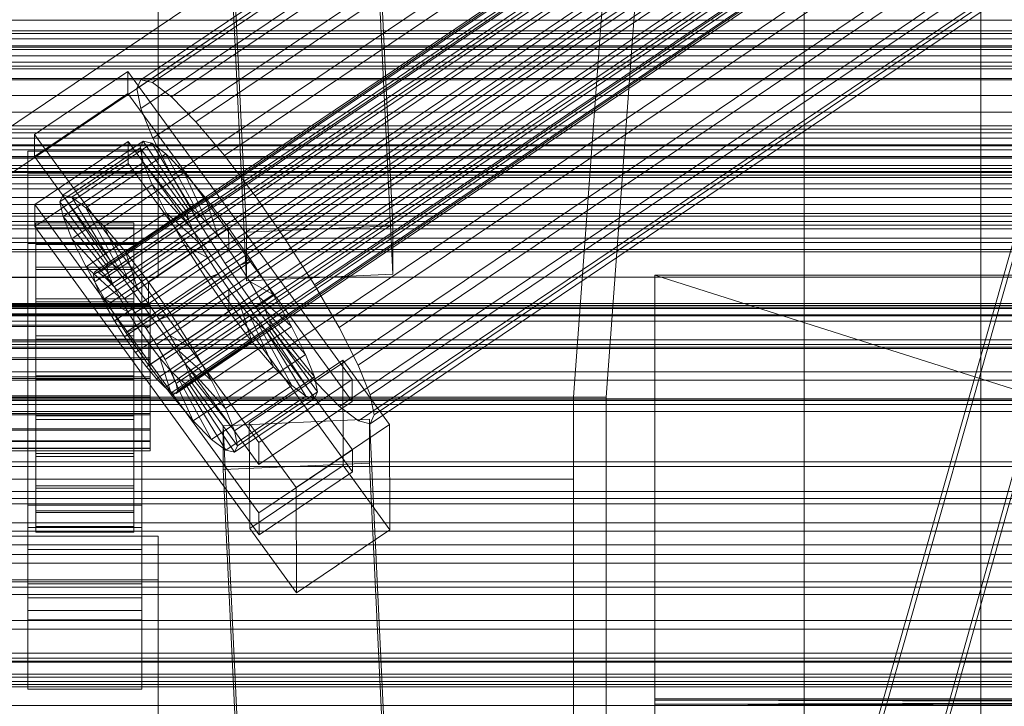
# Model space of a CAD drawing. Header units: millimetres. Extents: x -2233 to 61924, y -68080 to 6847.
# Tile 218 of 256: x 132 to 253, y -33803 to -33719. Entities that reach past the tile are written whole.
import ezdxf

# ---------------------------------------------------------------- set-up
doc = ezdxf.new("R2010")
doc.units = ezdxf.units.MM
for name, color, linetype, lineweight in [('COTAS_O', 1, 'Continuous', 0), ('COTAS_P', 1, 'Continuous', 0), ('frontal_briquetadora', 7, 'Continuous', 0), ('frontal_C01', 7, 'Continuous', 0), ('frontal_C02', 7, 'Continuous', 0), ('frontal_C03', 7, 'Continuous', 0), ('frontal_C10-C02', 7, 'Continuous', 0), ('frontal_mezcladora', 7, 'Continuous', 0), ('frontal_secador', 7, 'Continuous', 0)]:
    doc.layers.add(name, color=color, linetype=linetype, lineweight=lineweight)
doc.dimstyles.new('R19_100', dxfattribs={"dimtxt": 250, "dimasz": 150, "dimexe": 150, "dimexo": 80, "dimgap": 100, "dimtad": 1, "dimtih": 1, "dimtoh": 1, "dimdsep": 46, "dimcen": 0.09, "dimadec": 0, "dimazin": 0, "dimtfac": 1, "dimtdec": 4, "dimtofl": 0, "dimtmove": 0, "dimatfit": 3, "dimfxl": 1, "dimtolj": 1, "dimtzin": 0, "dimarcsym": 0})

# ---------------------------------------------------------------- blocks, each defined once
blk = doc.blocks.new('DIM_R27_52')
at = {"layer": 'COTAS_O'}
for p, q in [((-1725, -33700), (-1575, -33655)), ((1725, -33700), (1575, -33655)), ((-1725, -34400), (-1725, -33700)), ((-1725, -33700), (1725, -33700)), ((-1725, -33700), (-1575, -33745)), ((1725, -33700), (1575, -33745)), ((1725, -34400), (1725, -33700))]:
    blk.add_line(p, q, dxfattribs=at)
blk.add_text('3450 O', height=250, dxfattribs=at).set_placement((0, -33600))
blk = doc.blocks.new('DIM_R27_53')
at = {"layer": 'COTAS_P'}
for p, q in [((-150, -32000), (550, -32000)), ((550, -32000), (505, -32150)), ((550, -34600), (550, -32000)), ((550, -32000), (595, -32150)), ((550, -34600), (505, -34450)), ((550, -34600), (595, -34450)), ((-150, -34600), (550, -34600))]:
    blk.add_line(p, q, dxfattribs=at)
blk.add_text('2600 P', height=250, rotation=90, dxfattribs=at).set_placement((450, -33300))

msp = doc.modelspace()

# ---------------------------------------------------------------- linework, layer by layer
at = {"layer": 'frontal_briquetadora'}
for p, q in [((207, -33670), (200, -33765)), ((204, -33765), (211, -33670)), ((210, -33820), (210, -33750)), ((210, -33750), (210, -33844.629)), ((210, -33750), (210, -33841.488)), ((210, -33750), (210, -33838.284)), ((210, -33750), (210, -33835.05)), ((210, -33750), (210, -33831.815)), ((210, -33750), (210, -33828.612)), ((210, -33750), (210, -33825.47)), ((210, -33750), (210, -33822.421)), ((210, -33750), (210, -33819.494)), ((210, -33750), (210, -33816.716)), ((210, -33750), (210, -33814.115)), ((210, -33750), (210, -33811.715)), ((210, -33750), (210, -33809.54)), ((210, -33750), (210, -33807.611)), ((210, -33750), (210, -33805.946)), ((210, -33750), (210, -33804.562)), ((210, -33750), (210, -33803.471)), ((210, -33750), (210, -33802.684)), ((210, -33750), (210, -33802.209)), ((210, -33750), (210, -33802.05)), ((430, -33820), (210, -33750)), ((210, -33750), (430, -33750)), ((200, -33765), (-160, -33765)), ((204, -33765), (200, -33765)), ((200, -33765), (200, -33920)), ((204, -33920), (204, -33765)), ((200, -33775.055), (-160, -33775.055)), ((200, -33775.055), (200, -33778.229)), ((200, -33777.753), (200, -33775.055)), ((200, -33781.33), (200, -33775.701)), ((200, -33775.701), (200, -33775.882)), ((200, -33775.882), (200, -33781.854)), ((200, -33786.061), (200, -33777.753)), ((200, -33778.229), (200, -33786.965)), ((200, -33792.217), (200, -33781.33)), ((200, -33781.854), (200, -33793.034)), ((200, -33799.164), (200, -33786.061)), ((200, -33786.965), (200, -33800.407)), ((200, -33807.297), (200, -33792.217)), ((200, -33793.034), (200, -33808.326)), ((200, -33815.779), (200, -33799.164)), ((200, -33800.407), (200, -33817.241)), ((210, -33802.05), (210, -33802.209)), ((430, -33802.05), (210, -33802.209)), ((430, -33802.05), (210, -33802.05)), ((430, -33802.209), (210, -33802.05)), ((210, -33802.209), (210, -33802.684)), ((430, -33802.209), (210, -33802.684)), ((430, -33802.209), (210, -33802.209)), ((430, -33802.684), (210, -33802.209)), ((210, -33802.684), (210, -33803.471)), ((430, -33802.684), (210, -33802.684)), ((430, -33803.471), (210, -33802.684))]:
    msp.add_line(p, q, dxfattribs=at)
at = {"layer": 'frontal_C01'}
for p, q in [((250, -35948.844), (250, -33373.251)), ((250, -33378.064), (250, -35953.656)), ((146.872, -33726.005), (331.181, -33601.67)), ((146.383, -33727.095), (330.692, -33602.76)), ((148.32, -33726.355), (332.629, -33602.02)), ((150.629, -33728.12), (334.938, -33603.785)), ((141.218, -33749.589), (355.017, -33605.361)), ((141.731, -33749.713), (355.53, -33605.485)), ((146.887, -33729.55), (331.197, -33605.215)), ((141.045, -33749.975), (354.844, -33605.747)), ((141.224, -33750.845), (355.022, -33606.617)), ((142.549, -33750.338), (356.348, -33606.11)), ((141.742, -33752.14), (355.541, -33607.911)), ((143.617, -33751.423), (357.415, -33607.194)), ((153.641, -33731.18), (337.95, -33606.845)), ((144.861, -33752.892), (358.659, -33608.664)), ((148.35, -33733.203), (332.659, -33608.868)), ((142.565, -33753.77), (356.363, -33609.542)), ((359.995, -33610.418), (146.196, -33754.647)), ((143.635, -33755.626), (357.434, -33611.397)), ((157.152, -33735.327), (341.461, -33610.992)), ((147.533, -33756.566), (361.332, -33612.338)), ((144.881, -33757.58), (358.68, -33613.352)), ((150.672, -33737.804), (334.981, -33613.47)), ((148.779, -33758.52), (362.578, -33614.292)), ((146.218, -33759.5), (360.017, -33615.271)), ((149.85, -33760.376), (363.648, -33616.148)), ((345.231, -33615.943), (160.922, -33740.278)), ((147.554, -33761.254), (361.352, -33617.026)), ((148.798, -33762.723), (362.596, -33618.495)), ((150.672, -33762.007), (364.471, -33617.778)), ((153.694, -33743.041), (338.003, -33618.707)), ((149.865, -33763.808), (363.664, -33619.579)), ((151.191, -33763.301), (364.989, -33619.073)), ((151.369, -33764.171), (365.168, -33619.942)), ((150.683, -33764.433), (364.482, -33620.205)), ((151.196, -33764.557), (364.995, -33620.329)), ((164.693, -33745.696), (349.002, -33621.361)), ((157.211, -33748.557), (341.52, -33624.222)), ((168.21, -33751.211), (352.519, -33626.876)), ((160.982, -33753.975), (345.291, -33629.64)), ((171.232, -33756.448), (355.541, -33632.113)), ((164.752, -33758.926), (349.061, -33634.591)), ((173.554, -33761.05), (357.863, -33636.715)), ((168.263, -33763.073), (352.572, -33638.738)), ((175.016, -33764.703), (359.326, -33640.368)), ((171.275, -33766.133), (355.584, -33641.798)), ((175.521, -33767.158), (359.83, -33642.823)), ((173.584, -33767.898), (357.893, -33643.563)), ((175.032, -33768.247), (359.341, -33643.913)), ((228.298, -33666.04), (130, -33732.352)), ((228.298, -33928.654), (228.298, -33666.04)), ((130, -33738.133), (228.298, -33671.821)), ((228.298, -33671.821), (228.298, -33934.434)), ((450, -33723.844), (-450, -33723.844)), ((133.809, -33732.72), (145.277, -33724.984)), ((145.277, -33724.984), (145.289, -33727.68)), ((145.277, -33724.984), (172.809, -33762.838)), ((146.383, -33727.095), (146.872, -33726.005)), ((146.872, -33726.005), (148.32, -33726.355)), ((148.32, -33726.355), (150.629, -33728.12)), ((145.289, -33727.68), (133.821, -33735.416)), ((172.821, -33765.534), (145.289, -33727.68)), ((146.887, -33729.55), (146.383, -33727.095)), ((150.629, -33728.12), (153.641, -33731.18)), ((148.35, -33733.203), (146.887, -33729.55)), ((153.641, -33731.18), (157.152, -33735.327)), ((133.821, -33735.416), (133.809, -33732.72)), ((161.341, -33770.574), (133.809, -33732.72)), ((133.847, -33741.348), (145.315, -33733.611)), ((137.313, -33740.169), (147.143, -33733.537)), ((145.315, -33733.611), (145.327, -33736.307)), ((145.315, -33733.611), (172.847, -33771.466)), ((147.143, -33733.537), (146.777, -33734.353)), ((148.226, -33733.799), (147.143, -33733.537)), ((147.143, -33733.537), (152.686, -33741.853)), ((150.672, -33737.804), (148.35, -33733.203)), ((-450, -33734.629), (450, -33734.629)), ((133, -33737.478), (133, -33734.782)), ((133, -33734.782), (147, -33734.782)), ((133, -33781.004), (133, -33734.782)), ((136.948, -33740.984), (146.777, -33734.353)), ((138.396, -33740.43), (148.226, -33733.799)), ((146.777, -33734.353), (152.513, -33742.239)), ((146.777, -33734.353), (147.155, -33736.189)), ((147, -33734.782), (147, -33737.478)), ((147, -33734.782), (147, -33781.004)), ((149.953, -33735.119), (148.226, -33733.799)), ((148.226, -33733.799), (153.199, -33741.977)), ((133.821, -33735.416), (161.353, -33773.271)), ((140.123, -33741.75), (149.953, -33735.119)), ((152.207, -33737.408), (149.953, -33735.119)), ((149.953, -33735.119), (154.017, -33742.602)), ((157.152, -33735.327), (160.922, -33740.278)), ((145.327, -33736.307), (133.859, -33744.044)), ((137.325, -33742.82), (147.155, -33736.189)), ((172.859, -33774.162), (145.327, -33736.307)), ((147.155, -33736.189), (152.692, -33743.109)), ((147.155, -33736.189), (148.249, -33738.921)), ((147, -33737.478), (133, -33737.478)), ((133, -33737.478), (133, -33783.701)), ((142.377, -33744.039), (152.207, -33737.408)), ((147, -33783.701), (147, -33737.478)), ((153.694, -33743.041), (150.672, -33737.804)), ((154.833, -33740.51), (152.207, -33737.408)), ((152.207, -33737.408), (155.085, -33743.686)), ((138.419, -33745.553), (148.249, -33738.921)), ((148.249, -33738.921), (153.21, -33744.403)), ((148.249, -33738.921), (149.985, -33742.364)), ((136.948, -33740.984), (137.313, -33740.169)), ((142.683, -33748.87), (136.948, -33740.984)), ((137.325, -33742.82), (136.948, -33740.984)), ((142.856, -33748.484), (137.313, -33740.169)), ((137.313, -33740.169), (138.396, -33740.43)), ((143.369, -33748.608), (138.396, -33740.43)), ((138.396, -33740.43), (140.123, -33741.75)), ((145.003, -33747.142), (154.833, -33740.51)), ((157.653, -33744.214), (154.833, -33740.51)), ((154.833, -33740.51), (156.329, -33745.156)), ((160.922, -33740.278), (164.693, -33745.696)), ((133.859, -33744.044), (133.847, -33741.348)), ((161.379, -33779.202), (133.847, -33741.348)), ((144.188, -33749.233), (140.123, -33741.75)), ((140.123, -33741.75), (142.377, -33744.039)), ((152.686, -33741.853), (142.856, -33748.484)), ((153.199, -33741.977), (143.369, -33748.608)), ((152.513, -33742.239), (152.686, -33741.853)), ((152.686, -33741.853), (153.199, -33741.977)), ((153.199, -33741.977), (154.017, -33742.602)), ((142.862, -33749.74), (137.325, -33742.82)), ((138.419, -33745.553), (137.325, -33742.82)), ((140.156, -33748.995), (149.985, -33742.364)), ((152.513, -33742.239), (142.683, -33748.87)), ((152.692, -33743.109), (142.862, -33749.74)), ((154.017, -33742.602), (144.188, -33749.233)), ((149.985, -33742.364), (154.033, -33746.034)), ((149.985, -33742.364), (152.246, -33746.281)), ((152.692, -33743.109), (152.513, -33742.239)), ((153.21, -33744.403), (152.692, -33743.109)), ((157.211, -33748.557), (153.694, -33743.041)), ((154.017, -33742.602), (155.085, -33743.686)), ((133, -33746.106), (133, -33743.41)), ((133, -33743.41), (147, -33743.41)), ((133, -33789.632), (133, -33743.41)), ((133.859, -33744.044), (161.391, -33781.898)), ((134, -33753.593), (134, -33743.593)), ((134, -33743.593), (134, -33744.186)), ((134, -33743.593), (146, -33743.593)), ((134, -33744.296), (134, -33743.593)), ((134, -33753.873), (134, -33744.186)), ((134, -33744.186), (134, -33746.032)), ((134, -33744.186), (146, -33744.186)), ((134, -33753.925), (134, -33744.296)), ((134, -33744.296), (146, -33744.296)), ((134, -33746.245), (134, -33744.296)), ((145.255, -33750.318), (142.377, -33744.039)), ((142.377, -33744.039), (145.003, -33747.142)), ((153.21, -33744.403), (143.38, -33751.034)), ((155.085, -33743.686), (145.255, -33750.318)), ((146, -33744.186), (146, -33743.593)), ((146, -33743.593), (146, -33753.593)), ((146, -33743.593), (146, -33744.296)), ((146, -33746.032), (146, -33744.186)), ((146, -33744.186), (146, -33753.873)), ((146, -33744.296), (146, -33753.925)), ((146, -33744.296), (146, -33746.245)), ((147, -33743.41), (147, -33746.106)), ((147, -33743.41), (147, -33789.632)), ((157.653, -33744.214), (147.823, -33750.845)), ((154.033, -33746.034), (153.21, -33744.403)), ((155.085, -33743.686), (156.329, -33745.156)), ((157.665, -33746.91), (157.653, -33744.214)), ((160.474, -33748.267), (157.653, -33744.214)), ((143.38, -33751.034), (138.419, -33745.553)), ((140.156, -33748.995), (138.419, -33745.553)), ((156.329, -33745.156), (146.499, -33751.787)), ((156.329, -33745.156), (157.665, -33746.91)), ((164.693, -33745.696), (168.21, -33751.211)), ((147, -33746.106), (133, -33746.106)), ((133, -33746.106), (133, -33792.328)), ((134, -33754.748), (134, -33746.032)), ((134, -33746.032), (134, -33749.008)), ((134, -33746.032), (146, -33746.032)), ((134, -33754.849), (134, -33746.245)), ((134, -33746.245), (146, -33746.245)), ((134, -33749.308), (134, -33746.245)), ((142.416, -33752.912), (152.246, -33746.281)), ((154.033, -33746.034), (144.203, -33752.665)), ((146, -33749.008), (146, -33746.032)), ((146, -33746.032), (146, -33754.748)), ((146, -33746.245), (146, -33754.849)), ((146, -33746.245), (146, -33749.308)), ((147, -33792.328), (147, -33746.106)), ((147.835, -33753.541), (157.665, -33746.91)), ((152.246, -33746.281), (155.103, -33747.889)), ((152.246, -33746.281), (154.877, -33750.407)), ((155.103, -33747.889), (154.033, -33746.034)), ((157.665, -33746.91), (159.001, -33748.83)), ((146.499, -33751.787), (145.003, -33747.142)), ((145.003, -33747.142), (147.823, -33750.845)), ((155.103, -33747.889), (145.274, -33754.52)), ((156.35, -33749.844), (155.103, -33747.889)), ((134, -33756.157), (134, -33749.008)), ((134, -33749.008), (134, -33752.909)), ((134, -33749.008), (146, -33749.008)), ((134, -33756.3), (134, -33749.308)), ((134, -33749.308), (146, -33749.308)), ((134, -33753.277), (134, -33749.308)), ((144.203, -33752.665), (140.156, -33748.995)), ((142.416, -33752.912), (140.156, -33748.995)), ((142.856, -33748.484), (142.683, -33748.87)), ((142.683, -33748.87), (142.862, -33749.74)), ((143.369, -33748.608), (142.856, -33748.484)), ((144.188, -33749.233), (143.369, -33748.608)), ((145.255, -33750.318), (144.188, -33749.233)), ((146, -33752.909), (146, -33749.008)), ((146, -33749.008), (146, -33756.157)), ((146, -33749.308), (146, -33756.3)), ((146, -33749.308), (146, -33753.277)), ((159.001, -33748.83), (149.171, -33755.461)), ((150.644, -33754.898), (160.474, -33748.267)), ((160.982, -33753.975), (157.211, -33748.557)), ((160.474, -33748.267), (159.001, -33748.83)), ((159.001, -33748.83), (160.247, -33750.784)), ((163.105, -33752.392), (160.474, -33748.267)), ((141.045, -33749.975), (141.218, -33749.589)), ((141.224, -33750.845), (141.045, -33749.975)), ((141.218, -33749.589), (141.731, -33749.713)), ((141.731, -33749.713), (142.549, -33750.338)), ((142.549, -33750.338), (143.617, -33751.423)), ((142.862, -33749.74), (143.38, -33751.034)), ((145.047, -33757.038), (154.877, -33750.407)), ((146.499, -33751.787), (145.255, -33750.318)), ((156.35, -33749.844), (146.52, -33756.475)), ((154.877, -33750.407), (156.35, -33749.844)), ((154.877, -33750.407), (157.698, -33754.459)), ((157.686, -33751.763), (156.35, -33749.844)), ((141.742, -33752.14), (141.224, -33750.845)), ((143.38, -33751.034), (144.203, -33752.665)), ((143.617, -33751.423), (144.861, -33752.892)), ((147.835, -33753.541), (146.499, -33751.787)), ((147.823, -33750.845), (147.835, -33753.541)), ((147.823, -33750.845), (150.644, -33754.898)), ((157.686, -33751.763), (147.856, -33758.394)), ((160.247, -33750.784), (150.417, -33757.415)), ((157.698, -33754.459), (157.686, -33751.763)), ((159.022, -33753.518), (157.686, -33751.763)), ((163.105, -33752.392), (160.247, -33750.784)), ((160.247, -33750.784), (161.318, -33752.64)), ((168.21, -33751.211), (171.232, -33756.448)), ((134, -33758.005), (134, -33752.909)), ((134, -33752.909), (134, -33757.469)), ((134, -33752.909), (146, -33752.909)), ((142.565, -33753.77), (141.742, -33752.14)), ((145.274, -33754.52), (142.416, -33752.912)), ((145.047, -33757.038), (142.416, -33752.912)), ((144.203, -33752.665), (145.274, -33754.52)), ((144.861, -33752.892), (146.196, -33754.647)), ((146, -33757.469), (146, -33752.909)), ((146, -33752.909), (146, -33758.005)), ((161.318, -33752.64), (151.488, -33759.271)), ((153.275, -33759.024), (163.105, -33752.392)), ((165.365, -33756.31), (161.318, -33752.64)), ((161.318, -33752.64), (162.14, -33754.27)), ((165.365, -33756.31), (163.105, -33752.392)), ((-148, -33753.593), (148, -33753.593)), ((-148, -33753.873), (148, -33753.873)), ((-148, -33753.925), (148, -33753.925)), ((134, -33758.18), (134, -33753.277)), ((134, -33753.277), (146, -33753.277)), ((134, -33757.88), (134, -33753.277)), ((134, -33753.873), (134, -33753.593)), ((146, -33753.593), (134, -33753.593)), ((134, -33753.593), (134, -33753.925)), ((134, -33754.748), (134, -33753.873)), ((146, -33753.873), (134, -33753.873)), ((146, -33753.925), (134, -33753.925)), ((134, -33753.925), (134, -33754.849)), ((143.635, -33755.626), (142.565, -33753.77)), ((146, -33753.277), (146, -33758.18)), ((146, -33753.277), (146, -33757.88)), ((146, -33753.593), (146, -33753.873)), ((146, -33753.925), (146, -33753.593)), ((146, -33753.873), (146, -33754.748)), ((146, -33754.849), (146, -33753.925)), ((149.171, -33755.461), (147.835, -33753.541)), ((148, -33753.873), (148, -33753.593)), ((148, -33753.593), (148, -33753.925)), ((148, -33754.748), (148, -33753.873)), ((148, -33753.925), (148, -33754.849)), ((159.022, -33753.518), (149.192, -33760.149)), ((162.14, -33754.27), (152.311, -33760.901)), ((160.518, -33758.163), (159.022, -33753.518)), ((160.266, -33754.987), (159.022, -33753.518)), ((164.752, -33758.926), (160.982, -33753.975)), ((167.102, -33759.752), (162.14, -33754.27)), ((162.14, -33754.27), (162.659, -33755.565)), ((-148, -33754.748), (148, -33754.748)), ((-148, -33754.849), (148, -33754.849)), ((134, -33756.157), (134, -33754.748)), ((146, -33754.748), (134, -33754.748)), ((146, -33754.849), (134, -33754.849)), ((134, -33754.849), (134, -33756.3)), ((145.274, -33754.52), (146.52, -33756.475)), ((146, -33754.748), (146, -33756.157)), ((146, -33756.3), (146, -33754.849)), ((146.196, -33754.647), (147.533, -33756.566)), ((147.868, -33761.091), (157.698, -33754.459)), ((148, -33756.157), (148, -33754.748)), ((148, -33754.849), (148, -33756.3)), ((149.171, -33755.461), (150.644, -33754.898)), ((150.417, -33757.415), (149.171, -33755.461)), ((160.266, -33754.987), (150.436, -33761.618)), ((150.644, -33754.898), (153.275, -33759.024)), ((157.698, -33754.459), (160.518, -33758.163)), ((163.144, -33761.265), (160.266, -33754.987)), ((161.333, -33756.071), (160.266, -33754.987)), ((-148, -33756.157), (148, -33756.157)), ((-148, -33756.3), (148, -33756.3)), ((134, -33758.005), (134, -33756.157)), ((146, -33756.157), (134, -33756.157)), ((146, -33756.3), (134, -33756.3)), ((134, -33756.3), (134, -33758.18)), ((144.881, -33757.58), (143.635, -33755.626)), ((146.52, -33756.475), (145.047, -33757.038)), ((146, -33756.157), (146, -33758.005)), ((146, -33758.18), (146, -33756.3)), ((146.52, -33756.475), (147.856, -33758.394)), ((147.533, -33756.566), (148.779, -33758.52)), ((148, -33758.005), (148, -33756.157)), ((148, -33756.3), (148, -33758.18)), ((161.333, -33756.071), (151.503, -33762.703)), ((162.151, -33756.697), (152.321, -33763.328)), ((162.659, -33755.565), (152.829, -33762.196)), ((162.837, -33756.434), (153.008, -33763.066)), ((155.535, -33762.941), (165.365, -33756.31)), ((165.397, -33763.554), (161.333, -33756.071)), ((162.151, -33756.697), (161.333, -33756.071)), ((167.125, -33764.875), (162.151, -33756.697)), ((162.664, -33756.821), (162.151, -33756.697)), ((168.196, -33762.484), (162.659, -33755.565)), ((162.659, -33755.565), (162.837, -33756.434)), ((162.837, -33756.434), (162.664, -33756.821)), ((168.573, -33764.321), (162.837, -33756.434)), ((167.102, -33759.752), (165.365, -33756.31)), ((171.232, -33756.448), (173.554, -33761.05)), ((134, -33757.469), (134, -33760.166)), ((146, -33757.469), (134, -33757.469)), ((134, -33757.469), (134, -33762.38)), ((134, -33760.36), (134, -33757.88)), ((134, -33757.88), (146, -33757.88)), ((134, -33762.805), (134, -33757.88)), ((146.218, -33759.5), (144.881, -33757.58)), ((147.868, -33761.091), (145.047, -33757.038)), ((146, -33760.166), (146, -33757.469)), ((146, -33762.38), (146, -33757.469)), ((146, -33757.88), (146, -33760.36)), ((146, -33757.88), (146, -33762.805)), ((151.488, -33759.271), (150.417, -33757.415)), ((150.417, -33757.415), (153.275, -33759.024)), ((162.664, -33756.821), (152.835, -33763.452)), ((168.208, -33765.136), (162.664, -33756.821)), ((-148, -33758.005), (148, -33758.005)), ((-148, -33758.18), (148, -33758.18)), ((134, -33760.166), (134, -33758.005)), ((146, -33758.005), (134, -33758.005)), ((146, -33758.18), (134, -33758.18)), ((134, -33758.18), (134, -33760.36)), ((146, -33758.005), (146, -33760.166)), ((146, -33760.36), (146, -33758.18)), ((147.856, -33758.394), (147.868, -33761.091)), ((147.856, -33758.394), (149.192, -33760.149)), ((148, -33760.166), (148, -33758.005)), ((148, -33758.18), (148, -33760.36)), ((148.779, -33758.52), (149.85, -33760.376)), ((150.688, -33764.794), (160.518, -33758.163)), ((153.275, -33759.024), (155.535, -33762.941)), ((160.518, -33758.163), (163.144, -33761.265)), ((168.263, -33763.073), (164.752, -33758.926)), ((148, -33760.166), (-148, -33760.166)), ((134, -33760.166), (146, -33760.166)), ((134, -33762.491), (134, -33760.166)), ((146, -33760.166), (146, -33762.491)), ((147.554, -33761.254), (146.218, -33759.5)), ((148, -33762.491), (148, -33760.166)), ((149.192, -33760.149), (150.688, -33764.794)), ((149.192, -33760.149), (150.436, -33761.618)), ((152.311, -33760.901), (151.488, -33759.271)), ((151.488, -33759.271), (155.535, -33762.941)), ((157.272, -33766.383), (167.102, -33759.752)), ((168.196, -33762.484), (167.102, -33759.752)), ((-148, -33760.36), (148, -33760.36)), ((146, -33760.36), (134, -33760.36)), ((134, -33760.36), (134, -33762.693)), ((146, -33762.693), (146, -33760.36)), ((148.798, -33762.723), (147.554, -33761.254)), ((150.688, -33764.794), (147.868, -33761.091)), ((148, -33760.36), (148, -33762.693)), ((149.85, -33760.376), (150.672, -33762.007)), ((152.829, -33762.196), (152.311, -33760.901)), ((152.311, -33760.901), (157.272, -33766.383)), ((153.314, -33767.896), (163.144, -33761.265)), ((160.19, -33768.188), (171.658, -33760.452)), ((163.144, -33761.265), (165.397, -33763.554)), ((171.658, -33760.452), (171.715, -33773.393)), ((171.658, -33760.452), (177.394, -33768.338)), ((173.554, -33761.05), (175.016, -33764.703)), ((-148, -33762.491), (148, -33762.491)), ((-148, -33762.693), (148, -33762.693)), ((134, -33762.491), (134, -33762.38)), ((134, -33762.38), (134, -33767.304)), ((134, -33762.38), (146, -33762.38)), ((134, -33764.824), (134, -33762.491)), ((146, -33762.491), (134, -33762.491)), ((134, -33762.693), (134, -33762.805)), ((146, -33762.693), (134, -33762.693)), ((134, -33762.693), (134, -33765.019)), ((146, -33767.304), (146, -33762.38)), ((146, -33762.38), (146, -33762.491)), ((146, -33762.491), (146, -33764.824)), ((146, -33762.805), (146, -33762.693)), ((146, -33765.019), (146, -33762.693)), ((148, -33764.824), (148, -33762.491)), ((148, -33762.693), (148, -33765.019)), ((149.865, -33763.808), (148.798, -33762.723)), ((150.436, -33761.618), (153.314, -33767.896)), ((150.436, -33761.618), (151.503, -33762.703)), ((150.672, -33762.007), (151.191, -33763.301)), ((151.503, -33762.703), (155.567, -33770.185)), ((151.503, -33762.703), (152.321, -33763.328)), ((153.008, -33763.066), (152.829, -33762.196)), ((152.829, -33762.196), (158.366, -33769.115)), ((158.366, -33769.115), (168.196, -33762.484)), ((168.573, -33764.321), (168.196, -33762.484)), ((134, -33762.805), (146, -33762.805)), ((134, -33767.715), (134, -33762.805)), ((146, -33762.805), (146, -33767.715)), ((150.683, -33764.433), (149.865, -33763.808)), ((151.191, -33763.301), (151.369, -33764.171)), ((152.321, -33763.328), (157.295, -33771.506)), ((152.321, -33763.328), (152.835, -33763.452)), ((152.835, -33763.452), (153.008, -33763.066)), ((152.835, -33763.452), (158.378, -33771.767)), ((153.008, -33763.066), (158.743, -33770.952)), ((155.535, -33762.941), (157.272, -33766.383)), ((155.567, -33770.185), (165.397, -33763.554)), ((172.809, -33762.838), (161.341, -33770.574)), ((165.397, -33763.554), (167.125, -33764.875)), ((171.275, -33766.133), (168.263, -33763.073)), ((172.821, -33765.534), (172.809, -33762.838)), ((-148, -33764.824), (148, -33764.824)), ((-148, -33765.019), (148, -33765.019)), ((134, -33767.005), (134, -33764.824)), ((134, -33764.824), (134, -33767.304)), ((146, -33764.824), (134, -33764.824)), ((134, -33765.019), (134, -33767.715)), ((146, -33765.019), (134, -33765.019)), ((134, -33765.019), (134, -33767.179)), ((146, -33767.304), (146, -33764.824)), ((146, -33764.824), (146, -33767.005)), ((146, -33767.715), (146, -33765.019)), ((146, -33767.179), (146, -33765.019)), ((148, -33767.005), (148, -33764.824)), ((148, -33765.019), (148, -33767.179)), ((151.196, -33764.557), (150.683, -33764.433)), ((153.314, -33767.896), (150.688, -33764.794)), ((151.369, -33764.171), (151.196, -33764.557)), ((157.295, -33771.506), (167.125, -33764.875)), ((158.378, -33771.767), (168.208, -33765.136)), ((158.743, -33770.952), (168.573, -33764.321)), ((167.125, -33764.875), (168.208, -33765.136)), ((168.208, -33765.136), (168.573, -33764.321)), ((175.016, -33764.703), (175.521, -33767.158)), ((161.353, -33773.271), (172.821, -33765.534)), ((173.584, -33767.898), (171.275, -33766.133)), ((-148, -33767.005), (148, -33767.005)), ((-148, -33767.179), (148, -33767.179)), ((134, -33768.885), (134, -33767.005)), ((134, -33767.005), (134, -33771.907)), ((146, -33767.005), (134, -33767.005)), ((134, -33767.179), (134, -33772.276)), ((146, -33767.179), (134, -33767.179)), ((134, -33767.179), (134, -33769.027)), ((134, -33767.304), (134, -33771.907)), ((134, -33767.304), (146, -33767.304)), ((146, -33771.907), (146, -33767.005)), ((146, -33767.005), (146, -33768.885)), ((146, -33772.276), (146, -33767.179)), ((146, -33769.027), (146, -33767.179)), ((146, -33771.907), (146, -33767.304)), ((148, -33768.885), (148, -33767.005)), ((148, -33767.179), (148, -33769.027)), ((157.272, -33766.383), (158.366, -33769.115)), ((175.521, -33767.158), (175.032, -33768.247)), ((134, -33767.715), (146, -33767.715)), ((134, -33772.276), (134, -33767.715)), ((146, -33767.715), (146, -33772.276)), ((155.567, -33770.185), (153.314, -33767.896)), ((156.962, -33768.494), (174.943, -33767.694)), ((156.962, -33773.887), (156.962, -33768.494)), ((159.83, -33828.283), (156.962, -33768.494)), ((160.247, -33781.13), (160.19, -33768.188)), ((165.926, -33776.075), (160.19, -33768.188)), ((177.394, -33768.338), (165.926, -33776.075)), ((175.032, -33768.247), (173.584, -33767.898)), ((174.943, -33767.694), (174.943, -33773.088)), ((174.943, -33767.694), (177.811, -33827.483)), ((177.451, -33781.28), (177.394, -33768.338)), ((-148, -33768.885), (148, -33768.885)), ((-148, -33769.027), (148, -33769.027)), ((134, -33770.336), (134, -33768.885)), ((134, -33768.885), (134, -33775.876)), ((146, -33768.885), (134, -33768.885)), ((134, -33769.027), (134, -33776.177)), ((146, -33769.027), (134, -33769.027)), ((134, -33769.027), (134, -33770.436)), ((146, -33775.876), (146, -33768.885)), ((146, -33768.885), (146, -33770.336)), ((146, -33776.177), (146, -33769.027)), ((146, -33770.436), (146, -33769.027)), ((148, -33770.336), (148, -33768.885)), ((148, -33769.027), (148, -33770.436)), ((158.366, -33769.115), (158.743, -33770.952)), ((-148, -33770.336), (148, -33770.336)), ((-148, -33770.436), (148, -33770.436)), ((134, -33771.259), (134, -33770.336)), ((134, -33770.336), (134, -33778.939)), ((146, -33770.336), (134, -33770.336)), ((134, -33770.436), (134, -33779.152)), ((146, -33770.436), (134, -33770.436)), ((134, -33770.436), (134, -33771.311)), ((146, -33778.939), (146, -33770.336)), ((146, -33770.336), (146, -33771.259)), ((146, -33779.152), (146, -33770.436)), ((146, -33771.311), (146, -33770.436)), ((148, -33771.259), (148, -33770.336)), ((148, -33770.436), (148, -33771.311)), ((157.295, -33771.506), (155.567, -33770.185)), ((158.743, -33770.952), (158.378, -33771.767)), ((161.341, -33770.574), (161.353, -33773.271)), ((-148, -33771.259), (148, -33771.259)), ((-148, -33771.311), (148, -33771.311)), ((-148, -33771.592), (148, -33771.592)), ((134, -33771.592), (134, -33771.259)), ((134, -33771.259), (134, -33780.889)), ((146, -33771.259), (134, -33771.259)), ((134, -33771.311), (134, -33780.999)), ((146, -33771.311), (134, -33771.311)), ((134, -33771.311), (134, -33771.592)), ((134, -33771.592), (134, -33781.591)), ((146, -33771.592), (134, -33771.592)), ((134, -33771.907), (134, -33775.876)), ((134, -33771.907), (146, -33771.907)), ((134, -33772.276), (146, -33772.276)), ((134, -33776.177), (134, -33772.276)), ((146, -33780.889), (146, -33771.259)), ((146, -33771.259), (146, -33771.592)), ((146, -33780.999), (146, -33771.311)), ((146, -33771.592), (146, -33771.311)), ((146, -33781.591), (146, -33771.592)), ((146, -33775.876), (146, -33771.907)), ((146, -33772.276), (146, -33776.177)), ((148, -33771.592), (148, -33771.259)), ((148, -33771.311), (148, -33771.592)), ((158.378, -33771.767), (157.295, -33771.506)), ((172.847, -33771.466), (161.379, -33779.202)), ((172.859, -33774.162), (172.847, -33771.466)), ((174.943, -33773.088), (156.962, -33773.887)), ((171.715, -33773.393), (160.247, -33781.13)), ((177.451, -33781.28), (171.715, -33773.393)), ((177.811, -33832.876), (174.943, -33773.088)), ((159.83, -33833.676), (156.962, -33773.887)), ((161.391, -33781.898), (172.859, -33774.162)), ((134, -33775.876), (134, -33778.939)), ((134, -33775.876), (146, -33775.876)), ((146, -33778.939), (146, -33775.876)), ((134, -33776.177), (146, -33776.177)), ((134, -33779.152), (134, -33776.177)), ((146, -33776.177), (146, -33779.152)), ((165.926, -33776.075), (165.983, -33789.016)), ((133, -33791.211), (133, -33778.27)), ((133, -33778.27), (147, -33778.27)), ((133, -33787.899), (133, -33778.27)), ((147, -33778.27), (147, -33791.211)), ((147, -33778.27), (147, -33787.899)), ((134, -33778.939), (134, -33780.889)), ((134, -33778.939), (146, -33778.939)), ((134, -33779.152), (146, -33779.152)), ((134, -33780.999), (134, -33779.152)), ((146, -33780.889), (146, -33778.939)), ((146, -33779.152), (146, -33780.999)), ((161.379, -33779.202), (161.391, -33781.898)), ((131, -33782.044), (149, -33782.044)), ((147, -33781.004), (133, -33781.004)), ((133, -33781.004), (133, -33783.701)), ((134, -33780.889), (134, -33781.591)), ((134, -33780.889), (146, -33780.889)), ((134, -33780.999), (146, -33780.999)), ((134, -33781.591), (134, -33780.999)), ((134, -33781.591), (146, -33781.591)), ((146, -33781.591), (146, -33780.889)), ((146, -33780.999), (146, -33781.591)), ((147, -33783.701), (147, -33781.004)), ((149, -33782.044), (149, -33787.437)), ((149, -33782.044), (149, -33827.882)), ((160.247, -33781.13), (165.983, -33789.016)), ((165.983, -33789.016), (177.451, -33781.28)), ((133, -33783.701), (147, -33783.701)), ((149, -33787.437), (131, -33787.437)), ((147, -33787.899), (133, -33787.899)), ((133, -33787.899), (133, -33800.841)), ((147, -33800.841), (147, -33787.899)), ((149, -33833.274), (149, -33787.437)), ((147, -33789.632), (133, -33789.632)), ((133, -33789.632), (133, -33792.328)), ((147, -33792.328), (147, -33789.632)), ((147, -33791.211), (133, -33791.211)), ((133, -33791.211), (133, -33800.841)), ((147, -33800.841), (147, -33791.211)), ((133, -33792.328), (147, -33792.328)), ((133, -33800.841), (147, -33800.841))]:
    msp.add_line(p, q, dxfattribs=at)
at = {"layer": 'frontal_C02'}
for p, q in [((250, -35767.183), (250, -32921.727)), ((250, -32926.497), (250, -35771.953)), ((228.298, -33874.707), (228.298, -33584.212)), ((228.298, -33589.943), (228.298, -33880.437)), ((174.943, -33684.674), (177.811, -33743.94)), ((159.83, -33744.732), (156.962, -33685.467)), ((177.811, -33749.902), (174.943, -33690.636)), ((159.83, -33750.695), (156.962, -33691.429)), ((149, -33698.898), (149, -33744.335)), ((149, -33750.296), (149, -33704.859)), ((-425, -33738.79), (425, -33738.79)), ((149, -33744.335), (131, -33744.335)), ((149, -33750.296), (149, -33744.335)), ((177.811, -33743.94), (159.83, -33744.732)), ((177.811, -33749.902), (177.811, -33743.94)), ((159.83, -33744.732), (159.83, -33750.695)), ((425, -33750.245), (-425, -33750.245)), ((131, -33750.296), (149, -33750.296)), ((159.83, -33750.695), (177.811, -33749.902)), ((425, -33753.931), (-425, -33753.931)), ((-425, -33765.386), (425, -33765.386))]:
    msp.add_line(p, q, dxfattribs=at)
at = {"layer": 'frontal_C03'}
for p, q in [((1250, -33720.311), (-1250, -33720.311)), ((1250, -33720.964), (-1250, -33720.964)), ((1250, -33721.845), (-1250, -33721.845)), ((1250, -33731.652), (-1250, -33731.652)), ((1250, -33732.533), (-1250, -33732.533)), ((1250, -33733.187), (-1250, -33733.187)), ((-1500, -33735.441), (1500, -33735.441)), ((1250, -33735.494), (-1250, -33735.494)), ((-1250, -33736.551), (1250, -33736.551)), ((1530, -33737.417), (-1530, -33737.417)), ((1250, -33739.403), (-1250, -33739.403)), ((1250, -33740.461), (-1250, -33740.461)), ((1530, -33742.417), (-1530, -33742.417)), ((1250, -33742.768), (-1250, -33742.768)), ((1250, -33743.422), (-1250, -33743.422)), ((1250, -33744.303), (-1250, -33744.303)), ((1500, -33746.85), (-1500, -33746.85)), ((1500, -33747.135), (-1500, -33747.135)), ((1250, -33754.109), (-1250, -33754.109)), ((1250, -33754.991), (-1250, -33754.991)), ((1250, -33755.644), (-1250, -33755.644)), ((-1500, -33758.543), (1500, -33758.543)), ((1250, -33757.952), (-1250, -33757.952)), ((-1250, -33759.009), (1250, -33759.009)), ((1250, -33761.861), (-1250, -33761.861)), ((1250, -33762.918), (-1250, -33762.918)), ((1250, -33765.226), (-1250, -33765.226)), ((1250, -33765.879), (-1250, -33765.879)), ((1250, -33766.761), (-1250, -33766.761)), ((1250, -33776.567), (-1250, -33776.567)), ((1250, -33777.448), (-1250, -33777.448)), ((1250, -33778.102), (-1250, -33778.102)), ((1250, -33780.409), (-1250, -33780.409)), ((-1250, -33781.467), (1250, -33781.467)), ((1250, -33784.319), (-1250, -33784.319)), ((1250, -33785.376), (-1250, -33785.376)), ((1250, -33787.683), (-1250, -33787.683)), ((1250, -33788.337), (-1250, -33788.337)), ((1250, -33789.218), (-1250, -33789.218)), ((1530, -33792.417), (-1530, -33792.417)), ((-1250, -33796.431), (1250, -33796.431)), ((1530, -33797.417), (-1530, -33797.417)), ((-1250, -33797.064), (1250, -33797.064)), ((-1250, -33797.528), (1250, -33797.528)), ((1250, -33799.025), (-1250, -33799.025)), ((-1250, -33799.383), (1250, -33799.383)), ((1250, -33799.906), (-1250, -33799.906)), ((-1250, -33800.28), (1250, -33800.28)), ((1250, -33800.56), (-1250, -33800.56)), ((1250, -33802.867), (-1250, -33802.867))]:
    msp.add_line(p, q, dxfattribs=at)
at = {"layer": 'frontal_C10-C02'}
for p, q in [((90, -34324.088), (365.697, -33351.987)), ((90, -34359.658), (372.273, -33351.987)), ((365.697, -33353.987), (90, -34326.088)), ((372.273, -33353.987), (90, -34361.658))]:
    msp.add_line(p, q, dxfattribs=at)
at = {"layer": 'frontal_mezcladora'}
for p, q in [((-650, -33730), (650, -33730)), ((-625, -33730), (625, -33730))]:
    msp.add_line(p, q, dxfattribs=at)
at = {"layer": 'frontal_secador'}
for p, q in [((1250, -33718.686), (-1250, -33718.686)), ((1250, -33720), (-1250, -33720)), ((1320, -33722), (-1320, -33722)), ((1320, -33722.273), (-1320, -33722.273)), ((1250, -33722), (-1250, -33722)), ((1320, -33723.072), (-1320, -33723.072)), ((1320, -33724.343), (-1320, -33724.343)), ((1250, -33724.651), (-1250, -33724.651)), ((1320, -33726), (-1320, -33726)), ((1250, -33725.859), (-1250, -33725.859)), ((-1250, -33726), (1250, -33726)), ((1320, -33727.929), (-1320, -33727.929)), ((-1320, -33730), (1320, -33730)), ((-1250, -33730), (1250, -33730)), ((1320, -33732.071), (-1320, -33732.071)), ((1320, -33734), (-1320, -33734)), ((1250, -33734.141), (-1250, -33734.141)), ((1320, -33735.657), (-1320, -33735.657)), ((1320, -33736.928), (-1320, -33736.928)), ((1250, -33737.285), (-1250, -33737.285)), ((1320, -33737.727), (-1320, -33737.727)), ((1320, -33738), (-1320, -33738)), ((1250, -33738), (-1250, -33738)), ((1250, -33741.314), (-1250, -33741.314)), ((1250, -33743.856), (-1250, -33743.856)), ((1250, -33745.455), (-1250, -33745.455)), ((1250, -33746), (-1250, -33746)), ((1360, -33753.5), (-1360, -33753.5)), ((1250, -33753.75), (-1250, -33753.75)), ((1360, -33754.863), (-1360, -33754.863)), ((1360, -33758.859), (-1360, -33758.859)), ((1360, -33765.216), (-1360, -33765.216)), ((1360, -33773.5), (-1360, -33773.5)), ((1250, -33772.924), (-1250, -33772.924)), ((1360, -33783.147), (-1360, -33783.147)), ((-1360, -33793.5), (1360, -33793.5)), ((-1250, -33793.5), (1250, -33793.5))]:
    msp.add_line(p, q, dxfattribs=at)

# ---------------------------------------------------------------- dimensions: what is measured, and where the dimension line sits
at = {"layer": 'COTAS_O'}
dim = msp.add_aligned_dim(p1=(-1725, -34400), p2=(1725, -34400), distance=700, text='<> O', dimstyle='R19_100', dxfattribs=at)
dim.commit()
dim.dimension.update_dxf_attribs({"geometry": 'DIM_R27_52', "text_midpoint": (0, -33700)})
at = {"layer": 'COTAS_P'}
dim = msp.add_aligned_dim(p1=(-150, -34600), p2=(-150, -32000), distance=-700, text='<> P', dimstyle='R19_100', dxfattribs=at)
dim.commit()
dim.dimension.update_dxf_attribs({"geometry": 'DIM_R27_53', "text_midpoint": (550, -33300)})

doc.saveas('drawing.dxf')
